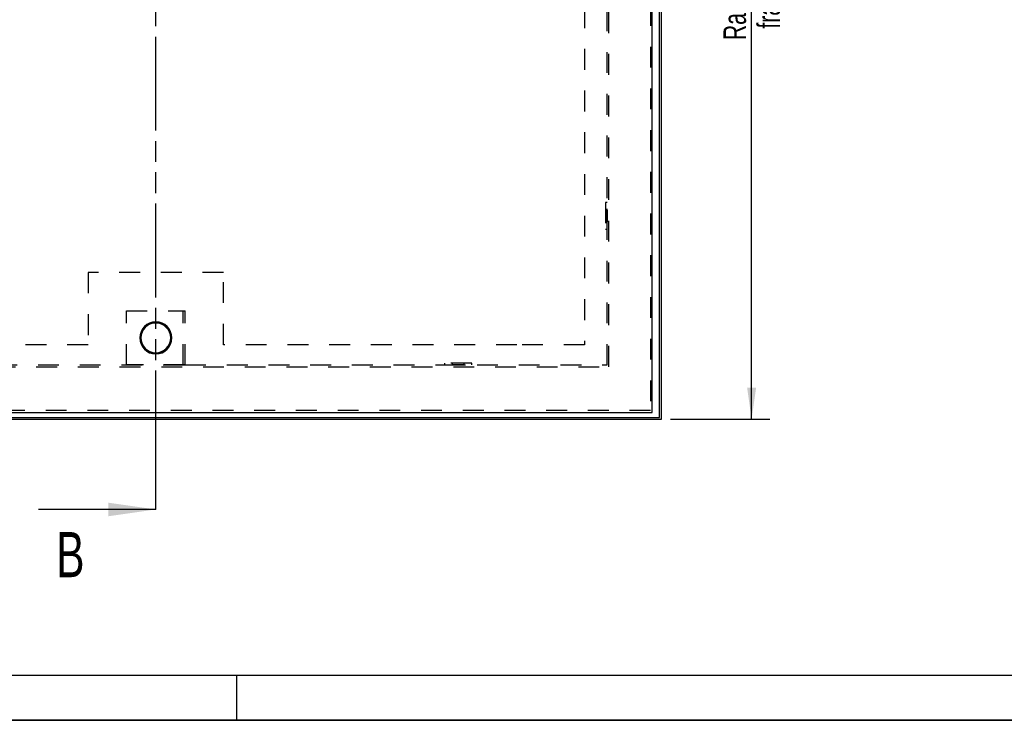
# Model space of a CAD drawing. Header units: millimetres. Extents: x 0 to 4200, y 0 to 2970.
# Tile 2 of 14: x 1009 to 2100, y 0 to 776. Entities that reach past the tile are written whole.
import ezdxf

# ---------------------------------------------------------------- set-up
doc = ezdxf.new("R2010")
doc.units = ezdxf.units.MM
doc.header["$LTSCALE"] = 231
doc.linetypes.add('HIDDEN', pattern=[0.2, 0.1, -0.1])
doc.linetypes.add('PHANTOM', pattern=[0.8, 0.45, -0.05, 0.1, -0.05, 0.1, -0.05])
doc.layers.get('0').update_dxf_attribs({"linetype": 'CONTINUOUS'})
for name, color, linetype in [('005_AXIS', 7, 'CONTINUOUS'), ('050_DIMENSIONING', 7, 'CONTINUOUS'), ('DEFAULT_2', 8, 'HIDDEN'), ('HATCHING_BL1', 7, 'CONTINUOUS')]:
    doc.layers.add(name, color=color, linetype=linetype)
doc.styles.get("Standard").update_dxf_attribs({"font": 'txt', "width": 0.7})
doc.dimstyles.new('DIMSTYLE_2', dxfattribs={"dimtxt": 25, "dimasz": 35, "dimexe": 2, "dimexo": 1, "dimtad": 1, "dimdec": 1, "dimtxsty": 'Standard', "dimblk": '_FILLED', "dimblk1": '_FILLED', "dimblk2": '_FILLED', "dimcen": 0.09, "dimazin": 2, "dimtp": 1.2, "dimtm": 1.2, "dimtfac": 1, "dimtdec": 1, "dimtofl": 0, "dimtmove": 0, "dimatfit": 3, "dimldrblk": '_FILLED', "dimfxl": 1, "dimtolj": 1, "dimarcsym": 0})
doc.dimstyles.get("Standard").update_dxf_attribs({"dimtxt": 25, "dimasz": 35, "dimexe": 2, "dimexo": 1, "dimtad": 1, "dimtxsty": 'Standard', "dimblk": '_FILLED', "dimblk1": '_FILLED', "dimblk2": '_FILLED', "dimcen": 0.09, "dimazin": 2, "dimtol": 1, "dimtp": 0.01, "dimtm": 0.01, "dimtfac": 1, "dimtofl": 0, "dimtmove": 0, "dimatfit": 3, "dimldrblk": '_FILLED', "dimfxl": 1, "dimtolj": 1, "dimarcsym": 0})

# ---------------------------------------------------------------- blocks, each defined once
blk = doc.blocks.new('_FILLED')
at = {"color": 0, "linetype": 'ByBlock'}
blk.add_solid([(0, 0), (-1, 0.143), (-1, -0.143)], dxfattribs=at)
blk = doc.blocks.new('*D4')
at = {"layer": '050_DIMENSIONING', "color": 2, "linetype": 'Continuous', "transparency": 16777216}
for p, q in [((1730.1, 1453.5), (1840.1, 1453.5)), ((1820.1, 1453.5), (1820.1, 893.5)), ((1820.1, 333.5), (1820.1, 893.5)), ((1730.1, 333.5), (1840.1, 333.5))]:
    blk.add_line(p, q, dxfattribs=at)
at = {"layer": '050_DIMENSIONING', "color": 2, "linetype": 'Continuous', "transparency": 16777216, "xscale": 35, "yscale": 35, "zscale": 35}
for p, rotation in [((1820.1, 1453.5), 90), ((1820.1, 333.5), 270)]:
    blk.add_blockref('_FILLED', p, dxfattribs=dict(at, rotation=rotation))
at = {"layer": '050_DIMENSIONING', "color": 2, "linetype": 'Continuous', "transparency": 16777216, "insert": (1788.9, 893.5), "char_height": 25, "width": 602.679, "attachment_point": 2, "rotation": 90, "line_spacing_factor": 0.9}
blk.add_mtext('Rahmenaußenmaß = 1120\\Pframe outside dimension', dxfattribs=at)
blk = doc.blocks.new('XSEC_FILLED')
at = {"color": 0, "linetype": 'ByBlock'}
blk.add_solid([(0, 0), (-1, 0.143), (-1, -0.143)], dxfattribs=at)
blk = doc.blocks.new('HATCHING_BL1', base_point=(1095.3, 928.5))
at = {"layer": 'HATCHING_BL1', "color": 7, "linetype": 'PHANTOM'}
for p, q in [((1160.1, 1596.2), (1160.1, 1623.5)), ((1160.1, 283.5), (1160.1, 1501.2)), ((1160.1, 233.5), (1160.1, 283.5))]:
    blk.add_line(p, q, dxfattribs=at)
at = {"layer": 'HATCHING_BL1', "color": 7, "linetype": 'Continuous', "char_height": 50, "width": 58.929, "attachment_point": 1, "line_spacing_factor": 0.9}
for insert in [(1085.3, 1698.5), (1050, 208.5)]:
    blk.add_mtext('B', dxfattribs=dict(at, insert=insert))
at = {"layer": 'HATCHING_BL1', "color": 7, "linetype": 'Continuous'}
for points in [[(1160.1, 1623.5), (1065.6, 1623.5)], [(1160.1, 233.5), (1030.4, 233.5)]]:
    blk.add_leader(points, dimstyle='Standard', override={"dimasz": 52.5, "dimtad": 0, "dimldrblk": 'XSEC_FILLED'}, dxfattribs=at)

msp = doc.modelspace()

# ---------------------------------------------------------------- linework, layer by layer
at = {"color": 7, "linetype": 'Continuous'}
for p, q in [((1718.12, 335.501), (1718.12, 1451.501)), ((1720.12, 333.501), (1720.12, 1453.501)), ((1710.12, 341.001), (1710.12, 1441.001)), ((610.12, 341.001), (1710.12, 341.001)), ((600.12, 333.501), (1720.12, 333.501)), ((602.12, 335.501), (1718.12, 335.501)), ((0, 0), (4200, 0))]:
    msp.add_line(p, q, dxfattribs=at)
at = {"color": 5, "linetype": 'Continuous'}
msp.add_line((50, 50), (4150, 50), dxfattribs=at)
at = {"color": 3, "linetype": 'Continuous'}
for p, q in [((1250, 0), (1250, 50)), ((4200, 0), (0, 0))]:
    msp.add_line(p, q, dxfattribs=at)
at = {"layer": '005_AXIS', "color": 8, "linetype": 'HIDDEN'}
for p, q in [((1658.12, 573.501), (1658.12, 543.501)), ((1660.12, 573.501), (1658.12, 573.501)), ((1660.12, 543.501), (1660.12, 573.501)), ((1660.12, 565.001), (1658.12, 565.001)), ((1658.12, 565.001), (1658.12, 552.001)), ((1660.12, 565.001), (1660.12, 552.001)), ((1660.12, 552.001), (1658.12, 552.001)), ((1660.12, 543.501), (1658.12, 543.501)), ((1480.12, 393.501), (1480.12, 395.501)), ((1510.12, 395.501), (1480.12, 395.501)), ((1480.12, 393.501), (1510.12, 393.501)), ((1488.62, 393.501), (1488.62, 395.501)), ((1501.62, 395.501), (1488.62, 395.501)), ((1501.62, 393.501), (1488.62, 393.501)), ((1501.62, 393.501), (1501.62, 395.501)), ((1510.12, 393.501), (1510.12, 395.501))]:
    msp.add_line(p, q, dxfattribs=at)
at = {"layer": '005_AXIS', "color": 7, "linetype": 'Continuous'}
for radius, start, end in [(17.75, 0, 180), (17.5, 90, 270), (16.5, 90, 270), (17.5, 270, 90), (16.5, 270, 90), (17.75, 180, 360)]:
    msp.add_arc((1160.12, 423.501), radius, start, end, dxfattribs=at)
at = {"layer": 'DEFAULT_2', "color": 8, "linetype": 'HIDDEN'}
for p, q in [((1708.12, 1439.001), (1708.12, 343.001)), ((1660.12, 393.501), (1660.12, 1393.501)), ((1662.12, 391.501), (1662.12, 1395.501)), ((1635.12, 836.001), (1635.12, 415.901)), ((1235.12, 496.001), (1085.12, 496.001)), ((1085.12, 496.001), (1085.12, 416.001)), ((1235.12, 416.001), (1235.12, 496.001)), ((1127.62, 393.501), (1127.62, 453.501)), ((1127.62, 453.501), (1190.62, 453.501)), ((1190.62, 393.501), (1190.62, 453.501)), ((1190.62, 453.501), (1192.62, 453.501)), ((1192.62, 393.501), (1192.62, 453.501)), ((1085.12, 416.001), (760.12, 416.001)), ((1560.12, 416.001), (1235.12, 416.001)), ((1560.12, 415.901), (1560.12, 416.001)), ((1635.12, 415.901), (1560.12, 415.901)), ((660.12, 393.501), (1190.62, 393.501)), ((1192.62, 393.501), (1127.62, 393.501)), ((1190.62, 393.501), (1192.62, 393.501)), ((1192.62, 393.501), (1660.12, 393.501)), ((658.12, 391.501), (1662.12, 391.501)), ((1708.12, 343.001), (612.12, 343.001))]:
    msp.add_line(p, q, dxfattribs=at)

# ---------------------------------------------------------------- block references
at = {"layer": 'HATCHING_BL1'}
msp.add_blockref('HATCHING_BL1', (1095.255, 928.501), dxfattribs=at)

# ---------------------------------------------------------------- dimensions: what is measured, and where the dimension line sits
at = {"layer": '050_DIMENSIONING', "color": 2, "linetype": 'Continuous'}
dim = msp.add_linear_dim(base=(1820.12, 1453.501), p1=(1729.12, 333.501), p2=(1729.12, 1453.501), angle=90, text='Rahmenaußenmaß = <>\\Pframe outside dimension', dimstyle='DIMSTYLE_2', dxfattribs=at)
dim.commit()
dim.dimension.update_dxf_attribs({"geometry": '*D4', "text_midpoint": (1820.12, 893.501), "dimtype": 160})

doc.saveas('drawing.dxf')
